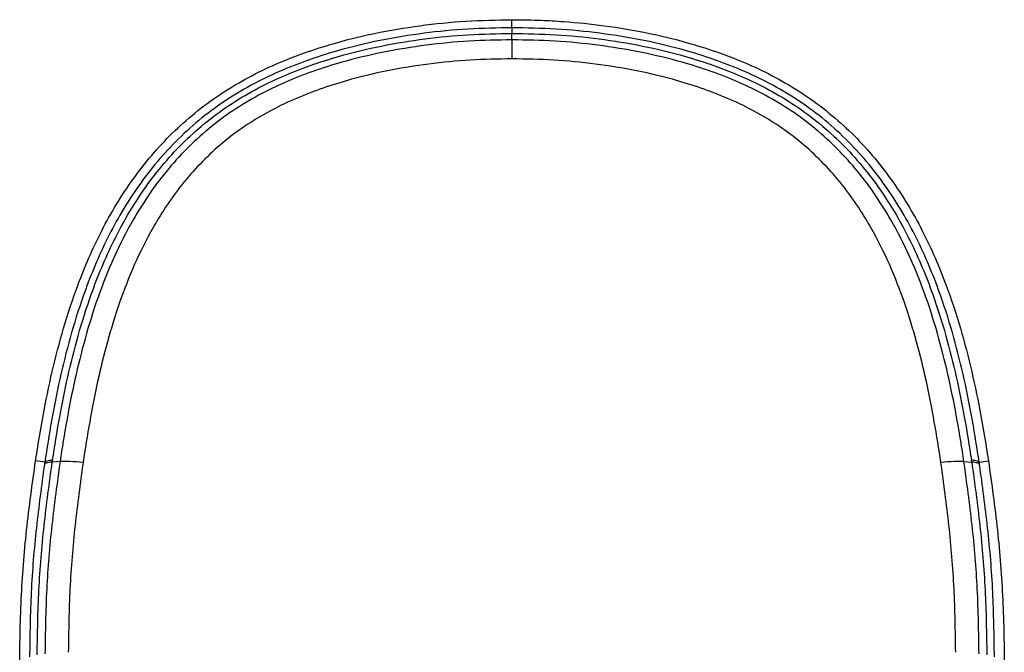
# Model space of a CAD drawing. Header units: millimetres. Extents: x 52 to 179, y 105 to 265.
# Tile 2 of 4: x 52 to 98, y 147 to 177. Entities that reach past the tile are written whole.
import ezdxf

# ---------------------------------------------------------------- set-up
doc = ezdxf.new("R2010")
doc.units = ezdxf.units.MM

msp = doc.modelspace()

# ---------------------------------------------------------------- linework, layer by layer
at = {"color": 7, "linetype": 'Continuous', "lineweight": 25}
for p, q in [((52.8014, 155.7412), (52.7859, 155.6368)), ((53.5231, 155.771), (53.1562, 155.7489)), ((53.1719, 155.8537), (53.1563, 155.7489)), ((96.1412, 155.771), (96.5078, 155.7489)), ((96.5078, 155.7489), (96.4922, 155.8537)), ((96.8627, 155.7412), (97.2956, 155.8067)), ((96.8782, 155.6368), (96.8627, 155.7412))]:
    msp.add_line(p, q, dxfattribs=at)
at = {"color": 7, "linetype": 'Continuous', "lineweight": 25, "flags": 128}
for points in [[(74.8319, 176.2466), (74.832, 176.4365), (74.8321, 176.6264)], [(74.8318, 175.6753), (74.8319, 175.8272), (74.832, 175.9792)], [(52.8014, 155.7412), (52.5849, 155.774), (52.3685, 155.8067)]]:
    msp.add_lwpolyline(points, dxfattribs=at)
at = {"color": 7, "linetype": 'Continuous', "lineweight": 25}
for points, knots in [([(52.3685, 155.8067), (52.4813, 156.5148), (52.706, 157.9252), (53.1383, 160.0167), (53.6696, 162.0727), (54.256, 163.8628), (54.8715, 165.3936), (55.4789, 166.6789), (56.1717, 167.924), (56.9543, 169.1135), (57.8299, 170.2361), (58.8035, 171.2818), (59.8695, 172.2375), (61.0191, 173.0899), (62.243, 173.8339), (63.5342, 174.4711), (64.875, 175.0121), (66.477, 175.5385), (68.347, 176.0053), (70.4894, 176.3662), (72.6554, 176.5866), (74.1076, 176.6131), (74.8321, 176.6264)], [0, 0, 0, 0, 0.0626045, 0.1247117, 0.1864287, 0.2479579, 0.2890632, 0.3304345, 0.3720208, 0.4133895, 0.4546563, 0.4962031, 0.5379963, 0.579506, 0.6210025, 0.6629036, 0.7051065, 0.747152, 0.8100825, 0.873207, 0.9367434, 1, 1, 1, 1]), ([(74.8321, 176.6263), (74.8571, 176.6264), (74.9016, 176.6266), (74.9812, 176.6259), (75.0983, 176.6256), (75.3076, 176.6236), (75.6818, 176.617), (76.3512, 176.5963), (77.5476, 176.5284), (79.261, 176.3533), (81.3172, 176.0048), (83.1872, 175.5386), (84.7892, 175.012), (86.1299, 174.4711), (87.4211, 173.8339), (88.645, 173.0899), (89.7946, 172.2374), (90.8606, 171.2817), (91.8342, 170.236), (92.7098, 169.1135), (93.4924, 167.9239), (94.1851, 166.6788), (94.7926, 165.3935), (95.408, 163.8628), (95.9945, 162.0726), (96.5257, 160.0167), (96.9581, 157.9252), (97.1828, 156.5148), (97.2956, 155.8067)], [0, 0, 0, 0, 0.0021781, 0.0038897, 0.0069469, 0.0124084, 0.0221686, 0.0396239, 0.070891, 0.1268048, 0.1899284, 0.2528581, 0.294903, 0.3371054, 0.3790059, 0.4205017, 0.462011, 0.5038036, 0.5453498, 0.586616, 0.6279842, 0.66957, 0.7109407, 0.7520454, 0.8135738, 0.87529, 0.9373963, 1, 1, 1, 1]), ([(74.8321, 176.2466), (74.1392, 176.2344), (72.753, 176.21), (70.6762, 176.0058), (68.6022, 175.6682), (66.7704, 175.2247), (65.1848, 174.7179), (63.8386, 174.1881), (62.5158, 173.5471), (61.2444, 172.7802), (60.0555, 171.8908), (58.9654, 170.8949), (57.979, 169.8037), (57.1031, 168.6365), (56.3379, 167.4174), (55.6749, 166.1655), (55.101, 164.8867), (54.5248, 163.376), (53.9828, 161.6337), (53.4981, 159.6666), (53.1075, 157.7053), (52.9031, 156.3937), (52.8014, 155.7412)], [0, 0, 0, 0, 0.0611387, 0.1223196, 0.1839692, 0.2464722, 0.2884639, 0.3308341, 0.3741147, 0.4181649, 0.4619029, 0.5053357, 0.5488847, 0.5923528, 0.6350095, 0.6770343, 0.7186865, 0.7601443, 0.8214865, 0.8816954, 0.9411457, 1, 1, 1, 1]), ([(53.1719, 155.8537), (53.2746, 156.5073), (53.4806, 157.8189), (53.8742, 159.7756), (54.3608, 161.7295), (54.9025, 163.4527), (55.476, 164.94), (56.0443, 166.1931), (56.6977, 167.4146), (57.4483, 168.599), (58.3034, 169.7284), (59.2628, 170.7811), (60.3201, 171.7403), (61.472, 172.5968), (62.7051, 173.337), (63.9926, 173.9584), (65.3086, 174.475), (66.8662, 174.9719), (68.6712, 175.4081), (70.7193, 175.7411), (72.7736, 175.9429), (74.1458, 175.9671), (74.832, 175.9792)], [0, 0, 0, 0, 0.059988, 0.1203733, 0.1812899, 0.2430716, 0.2846599, 0.326302, 0.3681542, 0.4104708, 0.453435, 0.4963417, 0.5390774, 0.5820684, 0.6254384, 0.6682294, 0.7103831, 0.7523018, 0.8149304, 0.8768608, 0.9384276, 1, 1, 1, 1]), ([(74.8321, 176.2466), (74.8321, 176.2322), (74.832, 176.2033), (74.832, 176.0539), (74.832, 175.9792)], [0, 0, 0, 0, 0.4999222, 1, 1, 1, 1]), ([(74.832, 175.9792), (75.5181, 175.9671), (76.8903, 175.9429), (78.9446, 175.7412), (80.9928, 175.4082), (82.7977, 174.9719), (84.3553, 174.475), (85.6713, 173.9584), (86.9589, 173.337), (88.192, 172.5968), (89.3439, 171.7404), (90.4012, 170.7812), (91.3606, 169.7284), (92.2157, 168.599), (92.9663, 167.4147), (93.6197, 166.1931), (94.188, 164.9401), (94.7615, 163.4527), (95.3033, 161.7295), (95.7898, 159.7756), (96.1834, 157.8189), (96.3895, 156.5073), (96.4922, 155.8537)], [0, 0, 0, 0, 0.0615725, 0.1231392, 0.1850696, 0.2476982, 0.2896169, 0.3317706, 0.3745614, 0.4179315, 0.4609225, 0.5036582, 0.5465649, 0.5895291, 0.6318457, 0.6736979, 0.71534, 0.7569283, 0.81871, 0.8796266, 0.940012, 1, 1, 1, 1]), ([(96.8627, 155.7412), (96.761, 156.3937), (96.5566, 157.7053), (96.1659, 159.6665), (95.6812, 161.6337), (95.1393, 163.3759), (94.5631, 164.8866), (93.9892, 166.1654), (93.3262, 167.4174), (92.561, 168.6364), (91.6851, 169.8036), (90.6988, 170.8948), (89.6086, 171.8907), (88.4197, 172.7801), (87.1484, 173.5471), (85.8256, 174.188), (84.4793, 174.7178), (82.8938, 175.2247), (81.062, 175.6681), (78.988, 176.0058), (76.9112, 176.21), (75.525, 176.2344), (74.8321, 176.2466)], [0, 0, 0, 0, 0.0588543, 0.1183044, 0.1785133, 0.2398554, 0.2813132, 0.3229654, 0.3649902, 0.4076469, 0.4511149, 0.494664, 0.5380968, 0.5818348, 0.6258851, 0.6691658, 0.711536, 0.7535277, 0.8160308, 0.8776804, 0.9388614, 1, 1, 1, 1]), ([(74.8319, 175.6753), (74.1555, 175.6637), (72.803, 175.6406), (70.7777, 175.4417), (68.7581, 175.1148), (66.9782, 174.6861), (65.4419, 174.198), (64.1433, 173.6891), (62.8721, 173.0764), (61.6545, 172.3439), (60.5158, 171.4931), (59.4698, 170.536), (58.5267, 169.4882), (57.6914, 168.3687), (56.84, 167.006), (56.0215, 165.3806), (55.2783, 163.496), (54.6854, 161.5823), (54.2122, 159.6553), (53.8267, 157.7192), (53.6242, 156.4196), (53.5231, 155.771)], [0, 0, 0, 0, 0.0614782, 0.1229404, 0.1848132, 0.2473628, 0.2891916, 0.3313201, 0.37414, 0.4174756, 0.4605878, 0.5036415, 0.5469226, 0.5895761, 0.6317371, 0.6945821, 0.7569498, 0.8183557, 0.8792097, 0.9397206, 1, 1, 1, 1]), ([(74.8319, 175.6753), (74.832, 175.5532), (74.832, 175.309), (74.832, 174.9557), (74.832, 174.7791)], [0, 0, 0, 0, 0.4998046, 1, 1, 1, 1]), ([(96.1409, 155.771), (96.0398, 156.4196), (95.8373, 157.7192), (95.4518, 159.6554), (94.9786, 161.5823), (94.3857, 163.4961), (93.6425, 165.3806), (92.824, 167.0061), (91.9726, 168.3688), (91.1373, 169.4883), (90.1942, 170.5361), (89.1481, 171.4932), (88.0094, 172.3439), (86.7918, 173.0765), (85.5206, 173.6891), (84.222, 174.198), (82.6857, 174.6861), (80.9058, 175.1148), (78.8862, 175.4416), (76.8609, 175.6406), (75.5083, 175.6637), (74.8319, 175.6753)], [0, 0, 0, 0, 0.0602796, 0.1207905, 0.1816446, 0.2430506, 0.3054184, 0.3682633, 0.4104243, 0.4530779, 0.4963589, 0.5394125, 0.5825246, 0.6258602, 0.6686799, 0.7108083, 0.7526371, 0.8151867, 0.8770595, 0.9385217, 1, 1, 1, 1]), ([(74.832, 174.7789), (74.1755, 174.7677), (72.8633, 174.7452), (70.9012, 174.5525), (68.9512, 174.2367), (67.2405, 173.8245), (65.774, 173.3578), (64.5471, 172.876), (63.3588, 172.3019), (62.2314, 171.6204), (61.1827, 170.8317), (60.22, 169.9443), (59.3503, 168.9692), (58.5767, 167.9225), (57.7819, 166.6372), (57.0118, 165.0912), (56.307, 163.2841), (55.7394, 161.4325), (55.2822, 159.5528), (54.9068, 157.65), (54.7082, 156.3682), (54.6088, 155.7263)], [0, 0, 0, 0, 0.0624587, 0.1248336, 0.1874051, 0.250312, 0.2920845, 0.3338056, 0.3757223, 0.4176674, 0.4592613, 0.5009036, 0.5428586, 0.5844978, 0.6259581, 0.6883636, 0.7509411, 0.8131481, 0.8752953, 0.9375512, 1, 1, 1, 1]), ([(95.0554, 155.7263), (94.956, 156.3682), (94.7575, 157.6501), (94.382, 159.5528), (93.9248, 161.4325), (93.3572, 163.2841), (92.6524, 165.0912), (91.8823, 166.6373), (91.0875, 167.9226), (90.3139, 168.9693), (89.4441, 169.9444), (88.4814, 170.8319), (87.4327, 171.6205), (86.3053, 172.302), (85.1171, 172.8762), (83.8901, 173.358), (82.4236, 173.8247), (80.7129, 174.2369), (78.7629, 174.5527), (76.8007, 174.7453), (75.4886, 174.7678), (74.832, 174.7791)], [0, 0, 0, 0, 0.0624485, 0.1247042, 0.1868511, 0.249058, 0.3116355, 0.3740411, 0.4155014, 0.4571408, 0.499096, 0.5407385, 0.5823326, 0.6242779, 0.6661948, 0.7079159, 0.7496885, 0.8125953, 0.8751667, 0.9375415, 1, 1, 1, 1]), ([(54.0916, 129.6991), (53.8353, 130.5417), (53.3212, 132.232), (52.7782, 134.8332), (52.3442, 137.4555), (51.9975, 140.0843), (51.7312, 142.9278), (51.5998, 145.9894), (51.6627, 149.2683), (51.9139, 152.5453), (52.2167, 154.7178), (52.3685, 155.8067)], [0, 0, 0, 0, 0.10010473, 0.20080908, 0.30185501, 0.40235741, 0.50226228, 0.62653182, 0.7506065, 0.87499368, 1, 1, 1, 1]), ([(52.7859, 155.6368), (52.6507, 154.6413), (52.3793, 152.6442), (52.13, 149.613), (52.1011, 147.5777), (52.0866, 146.5583)], [0, 0, 0, 0, 0.33157349, 0.66520339, 1, 1, 1, 1]), ([(52.4461, 146.6572), (52.4615, 147.677), (52.4923, 149.714), (52.7454, 152.7495), (53.0195, 154.7506), (53.1562, 155.7489)], [0, 0, 0, 0, 0.3343821, 0.6679144, 1, 1, 1, 1]), ([(53.1563, 155.7489), (53.0548, 155.7383), (52.8546, 155.7173), (52.8086, 155.6634), (52.7859, 155.6368)], [0, 0, 0, 0, 0.5070523, 1, 1, 1, 1]), ([(52.8014, 155.7412), (52.8014, 155.7413), (52.8016, 155.7418), (52.8021, 155.7437), (52.8046, 155.7507), (52.8112, 155.7616), (52.8217, 155.7719), (52.8461, 155.7905), (52.9205, 155.8264), (53.0721, 155.8429), (53.1719, 155.8537)], [0, 0, 0, 0, 0.0010804, 0.0095259, 0.0329638, 0.1220002, 0.2060952, 0.2312209, 0.4940933, 1, 1, 1, 1]), ([(53.5231, 155.771), (53.3862, 154.7755), (53.1119, 152.7799), (52.859, 149.752), (52.8274, 147.7198), (52.8115, 146.7022)], [0, 0, 0, 0, 0.33198902, 0.66550133, 1, 1, 1, 1]), ([(54.6085, 155.7263), (54.3965, 155.7461), (53.9812, 155.785), (53.6736, 155.7756), (53.5231, 155.771)], [0, 0, 0, 0, 0.5105882, 1, 1, 1, 1]), ([(54.6085, 155.7263), (54.4737, 154.7399), (54.2041, 152.7666), (53.9571, 149.7768), (53.9279, 147.7736), (53.9132, 146.7716)], [0, 0, 0, 0, 0.3331309, 0.666432, 1, 1, 1, 1]), ([(96.141, 155.771), (95.9904, 155.7756), (95.6829, 155.785), (95.2675, 155.7461), (95.0555, 155.7263)], [0, 0, 0, 0, 0.4894122, 1, 1, 1, 1]), ([(95.7508, 146.7716), (95.7361, 147.7736), (95.7069, 149.7768), (95.4599, 152.7666), (95.1902, 154.7399), (95.0555, 155.7263)], [0, 0, 0, 0, 0.3335679, 0.666869, 1, 1, 1, 1]), ([(97.2961, 155.8068), (97.4477, 154.7179), (97.7507, 152.54), (98.0027, 149.2496), (98.0642, 145.9507), (97.9292, 142.8738), (97.66, 140.0278), (97.3131, 137.4118), (96.8812, 134.8091), (96.3405, 132.2241), (95.8285, 130.5408), (95.5725, 129.6991)], [0, 0, 0, 0, 0.1250027, 0.2500006, 0.3749983, 0.4999948, 0.6000002, 0.6999947, 0.8000139, 0.9000035, 1, 1, 1, 1]), ([(96.8525, 146.7022), (96.8367, 147.7198), (96.805, 149.752), (96.5522, 152.7799), (96.2778, 154.7755), (96.141, 155.771)], [0, 0, 0, 0, 0.3344987, 0.668011, 1, 1, 1, 1]), ([(96.4922, 155.8537), (96.5937, 155.8431), (96.7939, 155.8221), (96.8399, 155.7679), (96.8627, 155.7412)], [0, 0, 0, 0, 0.5068874, 1, 1, 1, 1]), ([(96.5078, 155.7489), (96.6445, 154.7506), (96.9186, 152.7495), (97.1717, 149.714), (97.2025, 147.677), (97.2179, 146.6572)], [0, 0, 0, 0, 0.33208565, 0.66561799, 1, 1, 1, 1]), ([(96.8782, 155.6368), (96.8555, 155.6634), (96.8095, 155.7173), (96.6093, 155.7383), (96.5078, 155.7489)], [0, 0, 0, 0, 0.4929356, 1, 1, 1, 1]), ([(97.5775, 146.5583), (97.563, 147.5777), (97.5341, 149.613), (97.2848, 152.6442), (97.0134, 154.6413), (96.8781, 155.6368)], [0, 0, 0, 0, 0.3347966, 0.6684265, 1, 1, 1, 1])]:
    msp.add_open_spline(points, degree=3, knots=knots, dxfattribs=at)

doc.saveas('drawing.dxf')
